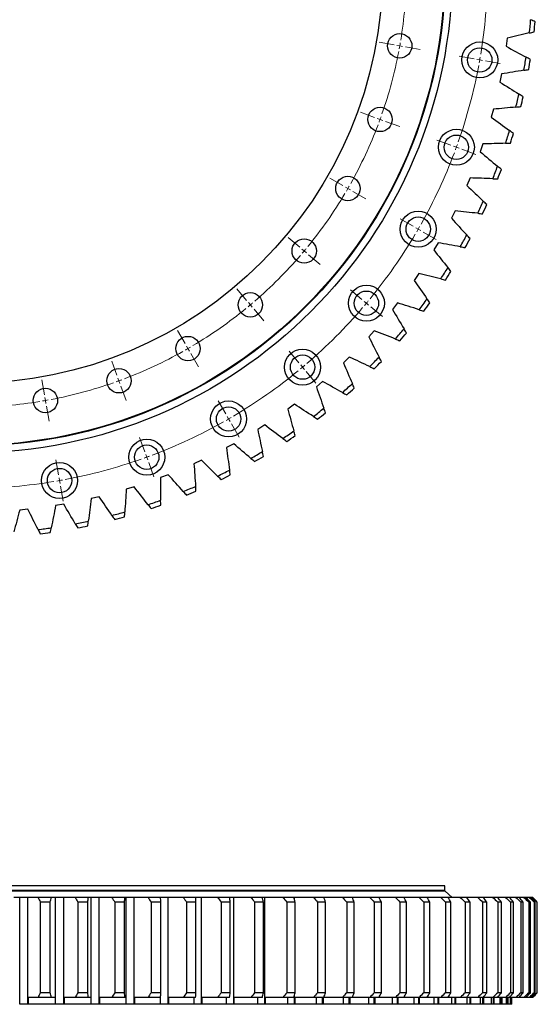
# Model space of a CAD drawing. Header units: millimetres. Extents: x 178 to 4561, y 6389 to 9867.
# Tile 5 of 11: x 1286 to 1732, y 8091 to 8939. Entities that reach past the tile are written whole.
import ezdxf

# ---------------------------------------------------------------- set-up
doc = ezdxf.new("R2010")
doc.units = ezdxf.units.MM
doc.header["$LTSCALE"] = 20

msp = doc.modelspace()

# ---------------------------------------------------------------- linework, layer by layer
at = {"color": 0, "linetype": 'Continuous', "lineweight": 18}
for p, q in [((1608.32, 8917.53), (1595.52, 8919.78)), ((1613.24, 8916.66), (1610.78, 8917.09)), ((1613.24, 8916.66), (1615.71, 8916.22)), ((1618.17, 8915.79), (1630.97, 8913.53)), ((1677.26, 8905.37), (1664.45, 8907.63)), ((1682.18, 8904.5), (1679.72, 8904.94)), ((1682.18, 8904.5), (1684.64, 8904.07)), ((1687.1, 8903.63), (1699.91, 8901.38)), ((1591.56, 8854.98), (1579.34, 8859.42)), ((1596.26, 8853.27), (1593.91, 8854.12)), ((1596.26, 8853.27), (1598.61, 8852.41)), ((1600.96, 8851.56), (1613.17, 8847.11)), ((1657.34, 8831.04), (1645.12, 8835.48)), ((1662.04, 8829.32), (1659.69, 8830.18)), ((1662.04, 8829.32), (1664.39, 8828.47)), ((1666.74, 8827.61), (1678.95, 8823.17)), ((1564.19, 8796.29), (1552.93, 8802.79)), ((1568.52, 8793.79), (1566.36, 8795.04)), ((1568.52, 8793.79), (1570.69, 8792.54)), ((1572.85, 8791.29), (1584.11, 8784.79)), ((1624.81, 8761.29), (1613.56, 8767.79)), ((1629.14, 8758.79), (1626.98, 8760.04)), ((1629.14, 8758.79), (1631.31, 8757.54)), ((1527.05, 8743.24), (1517.09, 8751.6)), ((1633.47, 8756.29), (1644.73, 8749.79)), ((1530.88, 8740.03), (1528.96, 8741.63)), ((1530.88, 8740.03), (1532.79, 8738.42)), ((1534.71, 8736.81), (1544.67, 8728.46)), ((1481.26, 8697.45), (1472.9, 8707.41)), ((1580.67, 8698.25), (1570.71, 8706.6)), ((1484.47, 8693.62), (1482.87, 8695.54)), ((1484.47, 8693.62), (1486.08, 8691.71)), ((1584.5, 8695.03), (1582.59, 8696.64)), ((1584.5, 8695.03), (1586.42, 8693.43)), ((1588.33, 8691.82), (1598.29, 8683.46)), ((1487.69, 8689.79), (1496.04, 8679.83)), ((1428.21, 8660.31), (1421.71, 8671.57)), ((1430.71, 8655.98), (1429.46, 8658.14)), ((1430.71, 8655.98), (1431.96, 8653.81)), ((1433.21, 8651.65), (1439.71, 8640.39)), ((1526.25, 8643.83), (1517.9, 8653.79)), ((1369.52, 8632.94), (1365.08, 8645.16)), ((1529.47, 8640), (1527.86, 8641.91)), ((1529.47, 8640), (1531.08, 8638.08)), ((1532.68, 8636.17), (1541.04, 8626.21)), ((1306.97, 8616.18), (1304.72, 8628.98)), ((1371.23, 8628.24), (1370.38, 8630.59)), ((1371.23, 8628.24), (1372.09, 8625.89)), ((1372.94, 8623.54), (1377.39, 8611.33)), ((1307.84, 8611.26), (1307.41, 8613.72)), ((1307.84, 8611.26), (1308.28, 8608.79)), ((1308.71, 8606.33), (1310.97, 8593.53)), ((1463.21, 8599.69), (1456.71, 8610.95)), ((1465.71, 8595.36), (1464.46, 8597.52)), ((1465.71, 8595.36), (1466.96, 8593.19)), ((1468.21, 8591.03), (1474.71, 8579.77)), ((1393.47, 8567.16), (1389.02, 8579.38)), ((1395.18, 8562.46), (1394.32, 8564.81)), ((1319.13, 8547.24), (1316.87, 8560.05)), ((1395.18, 8562.46), (1396.03, 8560.11)), ((1396.89, 8557.77), (1401.33, 8545.55)), ((1320, 8542.32), (1319.56, 8544.78)), ((1320, 8542.32), (1320.43, 8539.86)), ((1320.87, 8537.4), (1323.12, 8524.59))]:
    msp.add_line(p, q, dxfattribs=at)
at = {"color": 7, "linetype": 'Continuous', "lineweight": 25}
for p, q in [((1705.92, 8923.3), (1704.97, 8916.25)), ((1700.96, 8892.47), (1699.54, 8885.5)), ((1693.96, 8862.05), (1692.08, 8855.19)), ((1684.93, 8832.16), (1682.6, 8825.44)), ((1673.93, 8802.94), (1671.16, 8796.39)), ((1661.01, 8774.52), (1657.8, 8768.17)), ((1646.21, 8747.03), (1642.59, 8740.91)), ((1629.61, 8720.59), (1625.59, 8714.72)), ((1611.29, 8695.31), (1606.88, 8689.73)), ((1591.31, 8671.32), (1586.54, 8666.04)), ((1569.78, 8648.71), (1564.67, 8643.77)), ((1546.79, 8627.59), (1541.35, 8623)), ((1522.43, 8608.06), (1516.7, 8603.84)), ((1496.83, 8590.19), (1490.83, 8586.37)), ((1470.09, 8574.08), (1463.85, 8570.66)), ((1442.33, 8559.79), (1435.88, 8556.79)), ((1413.68, 8547.38), (1407.04, 8544.82)), ((1384.27, 8536.91), (1377.47, 8534.81)), ((1323.67, 8521.99), (1316.66, 8520.8)), ((1354.22, 8528.44), (1347.3, 8526.79)), ((1292.76, 8517.59), (1285.68, 8516.88)), ((1651.96, 8193.32), (832.96, 8193.32)), ((1651.96, 8189.3), (1651.96, 8193.32)), ((1652.46, 8188.8), (832.46, 8188.8)), ((1651.96, 8189.3), (832.96, 8189.3)), ((1285.68, 8091.32), (1285.68, 8183.32)), ((1292.76, 8183.32), (1285.68, 8183.32)), ((1292.56, 8183.4), (1285.91, 8183.4)), ((1292.76, 8091.32), (1292.76, 8183.32)), ((1312.88, 8183.32), (1301.47, 8183.32)), ((1312.69, 8183.4), (1301.69, 8183.4)), ((1316.66, 8091.32), (1316.66, 8183.32)), ((1323.67, 8183.32), (1316.66, 8183.32)), ((1323.49, 8183.4), (1316.87, 8183.4)), ((1323.67, 8091.32), (1323.67, 8183.32)), ((1344.8, 8183.32), (1333.52, 8183.32)), ((1344.62, 8183.4), (1333.76, 8183.4)), ((1347.3, 8091.32), (1347.3, 8183.32)), ((1354.22, 8183.32), (1347.3, 8183.32)), ((1354.06, 8183.4), (1347.54, 8183.4)), ((1354.22, 8091.32), (1354.22, 8183.32)), ((1376.27, 8183.32), (1365.17, 8183.32)), ((1376.13, 8183.4), (1365.38, 8183.4)), ((1377.47, 8091.32), (1377.47, 8183.32)), ((1384.27, 8183.32), (1377.47, 8183.32)), ((1384.09, 8183.4), (1377.73, 8183.4)), ((1384.27, 8091.32), (1384.27, 8183.32)), ((1407.15, 8183.32), (1396.27, 8183.32)), ((1413.51, 8183.4), (1396.54, 8183.4)), ((1413.68, 8183.32), (1407.15, 8183.32)), ((1413.68, 8091.32), (1413.68, 8183.32)), ((1437.28, 8183.32), (1426.68, 8183.32)), ((1442.21, 8183.4), (1426.94, 8183.4)), ((1442.33, 8183.32), (1437.28, 8183.32)), ((1442.33, 8091.32), (1442.33, 8183.32)), ((1466.55, 8183.32), (1456.28, 8183.32)), ((1469.94, 8183.4), (1456.53, 8183.4)), ((1470.09, 8183.32), (1466.55, 8183.32)), ((1470.09, 8091.32), (1470.09, 8183.32)), ((1494.82, 8183.32), (1484.91, 8183.32)), ((1496.69, 8183.4), (1485.22, 8183.4)), ((1496.83, 8183.32), (1494.82, 8183.32)), ((1496.83, 8091.32), (1496.83, 8183.32)), ((1521.96, 8183.32), (1512.47, 8183.32)), ((1522.34, 8183.4), (1512.69, 8183.4)), ((1522.43, 8183.32), (1521.96, 8183.32)), ((1522.43, 8181.67), (1522.43, 8183.32)), ((1547.85, 8183.32), (1538.81, 8183.32)), ((1546.59, 8183.4), (1539.14, 8183.4)), ((1572.38, 8183.32), (1563.84, 8183.32)), ((1569.71, 8183.4), (1564.08, 8183.4)), ((1595.43, 8183.32), (1587.43, 8183.32)), ((1591.12, 8183.4), (1587.75, 8183.4)), ((1616.91, 8183.32), (1609.47, 8183.32)), ((1611.23, 8183.4), (1609.83, 8183.4)), ((1636.71, 8183.32), (1629.88, 8183.32)), ((1644.96, 8188.8), (1644.96, 8189.3)), ((1654.76, 8183.32), (1648.56, 8183.32)), ((1651.96, 8183.32), (1651.96, 8183.4)), ((1658.46, 8183.4), (1652.46, 8188.8)), ((1665.43, 8183.32), (1654.98, 8183.32)), ((1670.96, 8183.32), (1665.43, 8183.32)), ((1680.4, 8183.32), (1671.18, 8183.32)), ((1685.25, 8183.32), (1680.4, 8183.32)), ((1693.42, 8183.32), (1685.47, 8183.32)), ((1697.56, 8183.32), (1693.42, 8183.32)), ((1704.43, 8183.32), (1697.78, 8183.32)), ((1707.84, 8183.32), (1704.43, 8183.32)), ((1713.37, 8183.32), (1708.06, 8183.32)), ((1716.04, 8183.32), (1713.37, 8183.32)), ((1720.21, 8183.32), (1716.26, 8183.32)), ((1722.13, 8183.32), (1720.21, 8183.32)), ((1724.92, 8183.32), (1722.35, 8183.32)), ((1726.07, 8183.32), (1724.92, 8183.32)), ((1727.47, 8183.32), (1726.29, 8183.32)), ((1727.85, 8183.32), (1727.47, 8183.32)), ((1303.35, 8179.32), (1303.35, 8101.32)), ((1312.06, 8179.32), (1303.35, 8179.32)), ((1312.06, 8101.32), (1312.06, 8179.32)), ((1335.65, 8179.32), (1335.65, 8101.32)), ((1344.27, 8179.32), (1335.65, 8179.32)), ((1344.27, 8101.32), (1344.27, 8179.32)), ((1376.02, 8179.32), (1367.54, 8179.32)), ((1367.54, 8179.32), (1367.54, 8101.32)), ((1376.02, 8101.32), (1376.02, 8179.32)), ((1398.87, 8179.32), (1398.87, 8101.32)), ((1407.18, 8179.32), (1398.87, 8179.32)), ((1407.18, 8101.32), (1407.18, 8179.32)), ((1437.6, 8179.32), (1429.5, 8179.32)), ((1429.5, 8179.32), (1429.5, 8101.32)), ((1437.6, 8101.32), (1437.6, 8179.32)), ((1459.3, 8179.32), (1459.3, 8101.32)), ((1467.15, 8179.32), (1459.3, 8179.32)), ((1467.15, 8101.32), (1467.15, 8179.32)), ((1488.13, 8179.32), (1488.13, 8101.32)), ((1495.7, 8179.32), (1488.13, 8179.32)), ((1495.7, 8101.32), (1495.7, 8179.32)), ((1515.86, 8179.32), (1515.86, 8101.32)), ((1523.11, 8179.32), (1515.86, 8179.32)), ((1523.11, 8101.32), (1523.11, 8179.32)), ((1542.37, 8179.32), (1542.37, 8101.32)), ((1549.27, 8179.32), (1542.37, 8179.32)), ((1549.27, 8101.32), (1549.27, 8179.32)), ((1567.54, 8179.32), (1567.54, 8101.32)), ((1574.06, 8179.32), (1567.54, 8179.32)), ((1574.06, 8101.32), (1574.06, 8179.32)), ((1591.26, 8179.32), (1591.26, 8101.32)), ((1597.37, 8179.32), (1591.26, 8179.32)), ((1597.37, 8101.32), (1597.37, 8179.32)), ((1613.42, 8179.32), (1613.42, 8101.32)), ((1619.1, 8179.32), (1613.42, 8179.32)), ((1619.1, 8101.32), (1619.1, 8179.32)), ((1633.92, 8179.32), (1633.92, 8101.32)), ((1639.14, 8179.32), (1633.92, 8179.32)), ((1639.14, 8101.32), (1639.14, 8179.32)), ((1652.68, 8179.32), (1652.68, 8101.32)), ((1657.41, 8179.32), (1652.68, 8179.32)), ((1657.41, 8101.32), (1657.41, 8179.32)), ((1669.6, 8179.32), (1669.6, 8101.32)), ((1673.83, 8179.32), (1669.6, 8179.32)), ((1673.83, 8101.32), (1673.83, 8179.32)), ((1684.62, 8179.32), (1684.62, 8101.32)), ((1688.32, 8179.32), (1684.62, 8179.32)), ((1688.32, 8101.32), (1688.32, 8179.32)), ((1697.66, 8179.32), (1697.66, 8101.32)), ((1700.82, 8179.32), (1697.66, 8179.32)), ((1700.82, 8101.32), (1700.82, 8179.32)), ((1708.67, 8179.32), (1708.67, 8101.32)), ((1711.27, 8179.32), (1708.67, 8179.32)), ((1711.27, 8101.32), (1711.27, 8179.32)), ((1717.59, 8179.32), (1717.59, 8101.32)), ((1719.63, 8179.32), (1717.59, 8179.32)), ((1719.63, 8101.32), (1719.63, 8179.32)), ((1724.39, 8179.32), (1724.39, 8101.32)), ((1725.86, 8179.32), (1724.39, 8179.32)), ((1725.86, 8101.32), (1725.86, 8179.32)), ((1729.05, 8179.32), (1729.05, 8101.32)), ((1729.93, 8179.32), (1729.05, 8179.32)), ((1729.93, 8101.32), (1729.93, 8179.32)), ((1731.52, 8179.32), (1731.52, 8101.32)), ((1731.82, 8179.32), (1731.52, 8179.32)), ((1731.82, 8101.32), (1731.82, 8179.32)), ((1292.92, 8097.32), (1292.92, 8091.32)), ((1312.88, 8097.32), (1301.47, 8097.32)), ((1312.06, 8101.32), (1303.35, 8101.32)), ((1316.59, 8091.32), (1316.59, 8097.32)), ((1323.85, 8097.32), (1323.85, 8091.32)), ((1344.8, 8097.32), (1333.52, 8097.32)), ((1344.27, 8101.32), (1335.65, 8101.32)), ((1347.25, 8091.32), (1347.25, 8097.32)), ((1354.42, 8097.32), (1354.42, 8091.32)), ((1376.27, 8097.32), (1365.17, 8097.32)), ((1376.02, 8101.32), (1367.54, 8101.32)), ((1377.45, 8091.32), (1377.45, 8097.32)), ((1384.49, 8097.32), (1384.49, 8091.32)), ((1407.15, 8097.32), (1396.27, 8097.32)), ((1407.18, 8101.32), (1398.87, 8101.32)), ((1407.04, 8091.32), (1407.04, 8097.32)), ((1413.92, 8097.32), (1413.92, 8091.32)), ((1437.28, 8097.32), (1426.68, 8097.32)), ((1437.6, 8101.32), (1429.5, 8101.32)), ((1435.9, 8091.32), (1435.9, 8097.32)), ((1442.59, 8097.32), (1442.59, 8091.32)), ((1466.55, 8097.32), (1456.28, 8097.32)), ((1467.15, 8101.32), (1459.3, 8101.32)), ((1463.9, 8091.32), (1463.9, 8097.32)), ((1470.36, 8097.32), (1470.36, 8091.32)), ((1494.82, 8097.32), (1484.91, 8097.32)), ((1495.7, 8101.32), (1488.13, 8101.32)), ((1490.9, 8091.32), (1490.9, 8097.32)), ((1497.12, 8097.32), (1497.12, 8091.32)), ((1521.96, 8097.32), (1512.47, 8097.32)), ((1523.11, 8101.32), (1515.86, 8101.32)), ((1516.8, 8091.32), (1516.8, 8097.32)), ((1522.43, 8091.32), (1522.43, 8098.96)), ((1522.73, 8097.32), (1522.73, 8091.32)), ((1547.85, 8097.32), (1538.81, 8097.32)), ((1541.47, 8091.32), (1541.47, 8097.32)), ((1549.27, 8101.32), (1542.37, 8101.32)), ((1546.79, 8091.32), (1546.79, 8097.32)), ((1547.1, 8097.32), (1547.1, 8091.32)), ((1572.38, 8097.32), (1563.84, 8097.32)), ((1564.81, 8091.32), (1564.81, 8097.32)), ((1574.06, 8101.32), (1567.54, 8101.32)), ((1569.78, 8091.32), (1569.78, 8097.32)), ((1570.11, 8097.32), (1570.11, 8091.32)), ((1586.7, 8091.32), (1586.7, 8097.32)), ((1595.43, 8097.32), (1587.43, 8097.32)), ((1597.37, 8101.32), (1591.26, 8101.32)), ((1591.31, 8091.32), (1591.31, 8097.32)), ((1591.65, 8097.32), (1591.65, 8091.32)), ((1607.06, 8091.32), (1607.06, 8097.32)), ((1616.91, 8097.32), (1609.47, 8097.32)), ((1611.29, 8091.32), (1611.29, 8097.32)), ((1611.63, 8097.32), (1611.63, 8091.32)), ((1619.1, 8101.32), (1613.42, 8101.32)), ((1625.79, 8091.32), (1625.79, 8097.32)), ((1629.61, 8091.32), (1629.61, 8097.32)), ((1636.71, 8097.32), (1629.88, 8097.32)), ((1629.96, 8097.32), (1629.96, 8091.32)), ((1639.14, 8101.32), (1633.92, 8101.32)), ((1642.81, 8091.32), (1642.81, 8097.32)), ((1646.21, 8091.32), (1646.21, 8097.32)), ((1646.57, 8097.32), (1646.57, 8091.32)), ((1654.76, 8097.32), (1648.56, 8097.32)), ((1657.41, 8101.32), (1652.68, 8101.32)), ((1665.43, 8097.32), (1654.98, 8097.32)), ((1658.04, 8091.32), (1658.04, 8097.32)), ((1661.01, 8091.32), (1661.01, 8097.32)), ((1661.37, 8097.32), (1661.37, 8091.32)), ((1670.96, 8097.32), (1665.43, 8097.32)), ((1673.83, 8101.32), (1669.6, 8101.32)), ((1680.4, 8097.32), (1671.18, 8097.32)), ((1671.42, 8091.32), (1671.42, 8097.32)), ((1673.93, 8091.32), (1673.93, 8097.32)), ((1674.29, 8097.32), (1674.29, 8091.32)), ((1685.25, 8097.32), (1680.4, 8097.32)), ((1682.87, 8091.32), (1682.87, 8097.32)), ((1688.32, 8101.32), (1684.62, 8101.32)), ((1684.93, 8091.32), (1684.93, 8097.32)), ((1685.29, 8097.32), (1685.29, 8091.32)), ((1693.42, 8097.32), (1685.47, 8097.32)), ((1692.37, 8091.32), (1692.37, 8097.32)), ((1697.56, 8097.32), (1693.42, 8097.32)), ((1693.96, 8091.32), (1693.96, 8097.32)), ((1694.31, 8097.32), (1694.31, 8091.32)), ((1700.82, 8101.32), (1697.66, 8101.32)), ((1704.43, 8097.32), (1697.78, 8097.32)), ((1699.85, 8091.32), (1699.85, 8097.32)), ((1700.96, 8091.32), (1700.96, 8097.32)), ((1701.32, 8097.32), (1701.32, 8091.32)), ((1707.84, 8097.32), (1704.43, 8097.32)), ((1705.29, 8091.32), (1705.29, 8097.32)), ((1705.92, 8091.32), (1705.92, 8097.32)), ((1706.27, 8097.32), (1706.27, 8091.32)), ((1713.37, 8097.32), (1708.06, 8097.32)), ((1708.66, 8091.32), (1708.66, 8097.32)), ((1711.27, 8101.32), (1708.67, 8101.32)), ((1708.81, 8091.32), (1708.81, 8097.32)), ((1709.15, 8097.32), (1709.15, 8091.32)), ((1709.95, 8091.32), (1709.95, 8097.32)), ((1716.04, 8097.32), (1713.37, 8097.32)), ((1720.21, 8097.32), (1716.26, 8097.32)), ((1719.63, 8101.32), (1717.59, 8101.32)), ((1722.13, 8097.32), (1720.21, 8097.32)), ((1724.92, 8097.32), (1722.35, 8097.32)), ((1725.86, 8101.32), (1724.39, 8101.32)), ((1726.07, 8097.32), (1724.92, 8097.32)), ((1727.47, 8097.32), (1726.29, 8097.32)), ((1727.85, 8097.32), (1727.47, 8097.32)), ((1729.93, 8101.32), (1729.05, 8101.32)), ((1731.82, 8101.32), (1731.52, 8101.32)), ((1292.76, 8091.32), (1285.68, 8091.32)), ((1292.92, 8091.32), (1292.76, 8091.32)), ((1316.59, 8091.32), (1292.92, 8091.32)), ((1323.67, 8091.32), (1316.66, 8091.32)), ((1323.85, 8091.32), (1323.67, 8091.32)), ((1347.25, 8091.32), (1323.85, 8091.32)), ((1354.22, 8091.32), (1347.3, 8091.32)), ((1354.42, 8091.32), (1354.22, 8091.32)), ((1377.45, 8091.32), (1354.42, 8091.32)), ((1384.27, 8091.32), (1377.47, 8091.32)), ((1384.49, 8091.32), (1384.27, 8091.32)), ((1407.04, 8091.32), (1384.49, 8091.32)), ((1413.68, 8091.32), (1407.04, 8091.32)), ((1413.92, 8091.32), (1413.68, 8091.32)), ((1435.9, 8091.32), (1413.92, 8091.32)), ((1442.33, 8091.32), (1435.9, 8091.32)), ((1442.59, 8091.32), (1442.33, 8091.32)), ((1463.9, 8091.32), (1442.59, 8091.32)), ((1470.09, 8091.32), (1463.9, 8091.32)), ((1470.36, 8091.32), (1470.09, 8091.32)), ((1490.9, 8091.32), (1470.36, 8091.32)), ((1496.83, 8091.32), (1490.9, 8091.32)), ((1497.12, 8091.32), (1496.83, 8091.32)), ((1516.8, 8091.32), (1497.12, 8091.32)), ((1522.43, 8091.32), (1516.8, 8091.32)), ((1522.73, 8091.32), (1522.43, 8091.32)), ((1541.47, 8091.32), (1522.73, 8091.32)), ((1546.79, 8091.32), (1541.47, 8091.32)), ((1547.1, 8091.32), (1546.79, 8091.32)), ((1564.81, 8091.32), (1547.1, 8091.32)), ((1569.78, 8091.32), (1564.81, 8091.32)), ((1570.11, 8091.32), (1569.78, 8091.32)), ((1586.7, 8091.32), (1570.11, 8091.32)), ((1591.31, 8091.32), (1586.7, 8091.32)), ((1591.65, 8091.32), (1591.31, 8091.32)), ((1607.06, 8091.32), (1591.65, 8091.32)), ((1611.29, 8091.32), (1607.06, 8091.32)), ((1611.63, 8091.32), (1611.29, 8091.32)), ((1625.79, 8091.32), (1611.63, 8091.32)), ((1629.61, 8091.32), (1625.79, 8091.32)), ((1629.96, 8091.32), (1629.61, 8091.32)), ((1642.81, 8091.32), (1629.96, 8091.32)), ((1646.21, 8091.32), (1642.81, 8091.32)), ((1646.57, 8091.32), (1646.21, 8091.32)), ((1658.04, 8091.32), (1646.57, 8091.32)), ((1661.01, 8091.32), (1658.04, 8091.32)), ((1661.37, 8091.32), (1661.01, 8091.32)), ((1671.42, 8091.32), (1661.37, 8091.32)), ((1673.93, 8091.32), (1671.42, 8091.32)), ((1674.29, 8091.32), (1673.93, 8091.32)), ((1682.87, 8091.32), (1674.29, 8091.32)), ((1684.93, 8091.32), (1682.87, 8091.32)), ((1685.29, 8091.32), (1684.93, 8091.32)), ((1692.37, 8091.32), (1685.29, 8091.32)), ((1693.96, 8091.32), (1692.37, 8091.32)), ((1694.31, 8091.32), (1693.96, 8091.32)), ((1699.85, 8091.32), (1694.31, 8091.32)), ((1700.96, 8091.32), (1699.85, 8091.32)), ((1701.32, 8091.32), (1700.96, 8091.32)), ((1705.29, 8091.32), (1701.32, 8091.32)), ((1705.92, 8091.32), (1705.29, 8091.32)), ((1706.27, 8091.32), (1705.92, 8091.32)), ((1708.66, 8091.32), (1706.27, 8091.32)), ((1708.81, 8091.32), (1708.66, 8091.32)), ((1709.15, 8091.32), (1708.81, 8091.32)), ((1709.95, 8091.32), (1709.15, 8091.32))]:
    msp.add_line(p, q, dxfattribs=at)
for centre, radius in [((1242.46, 8982.04), 416), ((1242.46, 8982.04), 410), ((1242.46, 8982.04), 409.5), ((1242.46, 8982.04), 356), ((1613.24, 8916.66), 10.5), ((1682.18, 8904.5), 15.5), ((1682.18, 8904.5), 10.5), ((1596.26, 8853.27), 10.5), ((1662.04, 8829.32), 15.5), ((1662.04, 8829.32), 10.5), ((1568.52, 8793.79), 10.5), ((1629.14, 8758.79), 15.5), ((1629.14, 8758.79), 10.5), ((1530.88, 8740.03), 10.5), ((1584.5, 8695.03), 15.5), ((1484.47, 8693.62), 10.5), ((1584.5, 8695.03), 10.5), ((1430.71, 8655.98), 10.5), ((1529.47, 8640), 15.5), ((1529.47, 8640), 10.5), ((1371.23, 8628.24), 10.5), ((1307.84, 8611.26), 10.5), ((1465.71, 8595.36), 15.5), ((1465.71, 8595.36), 10.5), ((1395.18, 8562.46), 15.5), ((1395.18, 8562.46), 10.5), ((1320, 8542.32), 15.5), ((1320, 8542.32), 10.5)]:
    msp.add_circle(centre, radius, dxfattribs=at)
at = {"color": 0, "linetype": 'Continuous', "lineweight": 18}
for radius, start, end in [(376.5, 350.7609, 359.2391), (446.5, 350.64161, 359.35839), (376.5, 340.7609, 349.2391), (376.5, 349.61955, 350), (376.5, 350, 350.38045), (446.5, 349.67919, 350), (446.5, 350, 350.32081), (446.5, 340.64161, 349.35839), (376.5, 339.61955, 340), (376.5, 340, 340.38045), (376.5, 330.7609, 339.2391), (446.5, 339.67919, 340), (446.5, 340, 340.32081), (446.5, 330.64161, 339.35839), (376.5, 329.61955, 330), (376.5, 330, 330.38045), (376.5, 320.7609, 329.2391), (446.5, 329.67919, 330), (446.5, 330, 330.32081), (446.5, 320.64161, 329.35839), (376.5, 320, 320.38045), (376.5, 310.7609, 319.2391), (376.5, 319.61955, 320), (376.5, 309.61955, 310), (376.5, 310, 310.38045), (446.5, 310.64161, 319.35839), (446.5, 319.67919, 320), (446.5, 320, 320.32081), (376.5, 300.7609, 309.2391), (376.5, 300, 300.38045), (376.5, 290.7609, 299.2391), (376.5, 299.61955, 300), (446.5, 309.67919, 310), (446.5, 310, 310.32081), (446.5, 300.64161, 309.35839), (376.5, 280.7609, 289.2391), (376.5, 289.61955, 290), (376.5, 290, 290.38045), (376.5, 270.7609, 279.2391), (376.5, 279.61955, 280), (376.5, 280, 280.38045), (446.5, 290.64161, 299.35839), (446.5, 299.67919, 300), (446.5, 300, 300.32081), (446.5, 280.64161, 289.35839), (446.5, 289.67919, 290), (446.5, 290, 290.32081), (446.5, 270.64161, 279.35839), (446.5, 279.67919, 280), (446.5, 280, 280.32081)]:
    msp.add_arc((1242.46, 8982.04), radius, start, end, dxfattribs=at)
at = {"color": 7, "linetype": 'Continuous', "lineweight": 25}
for radius, start, end in [(485.5, 353.57594, 354.9347), (489.5, 353.74058, 354.77005), (485.5, 349.74615, 351.10491), (489.5, 349.9108, 350.94027), (485.5, 345.91637, 347.27512), (489.5, 346.08101, 347.11048), (485.5, 342.08658, 343.44534), (489.5, 342.25122, 343.28069), (485.5, 338.25679, 339.61555), (489.5, 338.42143, 339.45091), (485.5, 334.427, 335.78576), (489.5, 334.59165, 335.62112), (485.5, 330.59722, 331.95597), (489.5, 330.76186, 331.79133), (485.5, 326.76743, 328.12619), (489.5, 326.93207, 327.96154), (485.5, 322.93764, 324.2964), (489.5, 323.10229, 324.13176), (485.5, 319.10786, 320.46661), (489.5, 319.2725, 320.30197), (485.5, 315.27807, 316.63683), (489.5, 315.44271, 316.47218), (485.5, 311.44828, 312.80704), (489.5, 311.61292, 312.6424), (485.5, 307.61849, 308.97725), (489.5, 307.78314, 308.81261), (485.5, 303.78871, 305.14746), (489.5, 303.95335, 304.98282), (485.5, 299.95892, 301.31768), (489.5, 300.12356, 301.15303), (485.5, 296.12913, 297.48789), (489.5, 296.29377, 297.32325), (485.5, 292.29934, 293.6581), (489.5, 292.46399, 293.49346), (485.5, 288.46956, 289.82831), (489.5, 288.6342, 289.66367), (485.5, 284.63977, 285.99853), (485.5, 280.80998, 282.16874), (489.5, 284.80441, 285.83388), (485.5, 276.9802, 278.33895), (489.5, 277.14484, 278.17431), (489.5, 280.97463, 282.0041)]:
    msp.add_arc((1242.46, 8982.04), radius, start, end, dxfattribs=at)
for points in [[(1729.93, 8937.42), (1728.64, 8938), (1727.35, 8938.59), (1726.07, 8939.17)], [(1724.92, 8927.72), (1726.29, 8928.03), (1727.67, 8928.35), (1729.05, 8928.67)], [(1724.92, 8927.72), (1718.58, 8926.26), (1712.25, 8924.78), (1705.92, 8923.3)], [(1704.97, 8916.25), (1710.68, 8913.14), (1716.4, 8910.05), (1722.13, 8906.97)], [(1725.86, 8904.96), (1724.61, 8905.63), (1723.37, 8906.3), (1722.13, 8906.97)], [(1720.21, 8895.61), (1713.79, 8894.58), (1707.38, 8893.53), (1700.96, 8892.47)], [(1720.21, 8895.61), (1721.61, 8895.84), (1723, 8896.06), (1724.39, 8896.29)], [(1699.54, 8885.5), (1705.04, 8882.02), (1710.53, 8878.55), (1716.04, 8875.1)], [(1719.63, 8872.84), (1718.43, 8873.59), (1717.24, 8874.34), (1716.04, 8875.1)], [(1713.37, 8863.9), (1706.9, 8863.29), (1700.43, 8862.68), (1693.96, 8862.05)], [(1713.37, 8863.9), (1714.78, 8864.03), (1716.18, 8864.16), (1717.59, 8864.29)], [(1692.08, 8855.19), (1697.32, 8851.35), (1702.58, 8847.52), (1707.84, 8843.7)], [(1711.27, 8841.22), (1710.13, 8842.04), (1708.98, 8842.87), (1707.84, 8843.7)], [(1704.43, 8832.71), (1697.93, 8832.54), (1691.43, 8832.36), (1684.93, 8832.16)], [(1704.43, 8832.71), (1705.84, 8832.74), (1707.25, 8832.78), (1708.67, 8832.82)], [(1682.6, 8825.44), (1687.58, 8821.26), (1692.57, 8817.09), (1697.56, 8812.93)], [(1700.82, 8810.22), (1699.73, 8811.12), (1698.65, 8812.02), (1697.56, 8812.93)], [(1693.42, 8802.18), (1686.93, 8802.45), (1680.43, 8802.7), (1673.93, 8802.94)], [(1693.42, 8802.18), (1694.83, 8802.13), (1696.25, 8802.07), (1697.66, 8802.01)], [(1671.16, 8796.39), (1675.85, 8791.89), (1680.54, 8787.39), (1685.25, 8782.91)], [(1688.32, 8779.99), (1687.3, 8780.96), (1686.27, 8781.93), (1685.25, 8782.91)], [(1657.8, 8768.17), (1662.18, 8763.37), (1666.56, 8758.57), (1670.96, 8753.78)], [(1680.4, 8772.47), (1673.94, 8773.16), (1667.47, 8773.85), (1661.01, 8774.52)], [(1680.4, 8772.47), (1681.81, 8772.31), (1683.21, 8772.16), (1684.62, 8772.01)], [(1673.83, 8750.66), (1672.87, 8751.7), (1671.92, 8752.74), (1670.96, 8753.78)], [(1665.43, 8743.68), (1659.02, 8744.81), (1652.62, 8745.93), (1646.21, 8747.03)], [(1665.43, 8743.68), (1666.82, 8743.44), (1668.21, 8743.19), (1669.6, 8742.95)], [(1642.59, 8740.91), (1646.63, 8735.82), (1650.69, 8730.74), (1654.76, 8725.67)], [(1657.41, 8722.36), (1656.53, 8723.46), (1655.64, 8724.57), (1654.76, 8725.67)], [(1648.56, 8715.96), (1642.25, 8717.52), (1635.93, 8719.06), (1629.61, 8720.59)], [(1648.56, 8715.96), (1649.93, 8715.63), (1651.31, 8715.29), (1652.68, 8714.95)], [(1625.59, 8714.72), (1629.29, 8709.38), (1632.99, 8704.04), (1636.71, 8698.7)], [(1629.88, 8689.43), (1623.69, 8691.41), (1617.49, 8693.37), (1611.29, 8695.31)], [(1639.14, 8695.23), (1638.33, 8696.39), (1637.52, 8697.54), (1636.71, 8698.7)], [(1606.88, 8689.73), (1610.21, 8684.15), (1613.55, 8678.57), (1616.91, 8673)], [(1629.88, 8689.43), (1631.23, 8689.01), (1632.58, 8688.58), (1633.92, 8688.15)], [(1586.54, 8666.04), (1589.49, 8660.25), (1592.46, 8654.46), (1595.43, 8648.68)], [(1609.47, 8664.21), (1603.43, 8666.59), (1597.37, 8668.96), (1591.31, 8671.32)], [(1619.1, 8669.37), (1618.37, 8670.58), (1617.64, 8671.79), (1616.91, 8673)], [(1609.47, 8664.21), (1610.79, 8663.69), (1612.1, 8663.18), (1613.42, 8662.66)], [(1587.43, 8640.41), (1581.55, 8643.19), (1575.67, 8645.95), (1569.78, 8648.71)], [(1597.37, 8644.92), (1596.72, 8646.17), (1596.08, 8647.43), (1595.43, 8648.68)], [(1564.67, 8643.77), (1567.22, 8637.79), (1569.79, 8631.82), (1572.38, 8625.85)], [(1587.43, 8640.41), (1588.7, 8639.8), (1589.98, 8639.2), (1591.26, 8638.59)], [(1541.35, 8623), (1543.51, 8616.87), (1545.67, 8610.74), (1547.85, 8604.61)], [(1563.84, 8618.13), (1558.16, 8621.29), (1552.48, 8624.45), (1546.79, 8627.59)], [(1574.06, 8621.96), (1573.5, 8623.26), (1572.94, 8624.55), (1572.38, 8625.85)], [(1563.84, 8618.13), (1565.07, 8617.44), (1566.31, 8616.75), (1567.54, 8616.06)], [(1538.81, 8597.48), (1533.36, 8601.01), (1527.9, 8604.54), (1522.43, 8608.06)], [(1516.7, 8603.84), (1518.44, 8597.57), (1520.19, 8591.31), (1521.96, 8585.06)], [(1538.81, 8597.48), (1540, 8596.71), (1541.18, 8595.94), (1542.37, 8595.17)], [(1549.27, 8600.62), (1548.8, 8601.95), (1548.32, 8603.28), (1547.85, 8604.61)], [(1512.47, 8578.54), (1507.26, 8582.44), (1502.05, 8586.32), (1496.83, 8590.19)], [(1490.83, 8586.37), (1492.15, 8580), (1493.48, 8573.64), (1494.82, 8567.28)], [(1523.11, 8580.98), (1522.73, 8582.34), (1522.34, 8583.7), (1521.96, 8585.06)], [(1484.91, 8561.41), (1479.98, 8565.64), (1475.04, 8569.87), (1470.09, 8574.08)], [(1512.47, 8578.54), (1513.6, 8577.69), (1514.73, 8576.85), (1515.86, 8576)], [(1463.85, 8570.66), (1464.74, 8564.22), (1465.64, 8557.78), (1466.55, 8551.35)], [(1495.7, 8563.13), (1495.4, 8564.51), (1495.11, 8565.89), (1494.82, 8567.28)], [(1435.88, 8556.79), (1436.33, 8550.31), (1436.8, 8543.82), (1437.28, 8537.34)], [(1456.28, 8546.15), (1451.64, 8550.71), (1446.99, 8555.25), (1442.33, 8559.79)], [(1484.91, 8561.41), (1485.99, 8560.49), (1487.06, 8559.57), (1488.13, 8558.65)], [(1426.68, 8532.85), (1422.36, 8537.7), (1418.02, 8542.54), (1413.68, 8547.38)], [(1467.15, 8547.15), (1466.95, 8548.55), (1466.75, 8549.95), (1466.55, 8551.35)], [(1407.04, 8544.82), (1407.06, 8538.32), (1407.1, 8531.82), (1407.15, 8525.32)], [(1456.28, 8546.15), (1457.28, 8545.16), (1458.29, 8544.17), (1459.3, 8543.18)], [(1377.47, 8534.81), (1377.06, 8528.32), (1376.66, 8521.83), (1376.27, 8515.34)], [(1396.27, 8521.54), (1392.28, 8526.68), (1388.28, 8531.8), (1384.27, 8536.91)], [(1426.68, 8532.85), (1427.63, 8531.79), (1428.56, 8530.74), (1429.5, 8529.68)], [(1437.6, 8533.11), (1437.49, 8534.52), (1437.39, 8535.93), (1437.28, 8537.34)], [(1333.52, 8505.15), (1330.25, 8510.77), (1326.97, 8516.38), (1323.67, 8521.99)], [(1347.3, 8526.79), (1346.45, 8520.34), (1345.62, 8513.89), (1344.8, 8507.45)], [(1365.17, 8512.3), (1361.53, 8517.69), (1357.88, 8523.07), (1354.22, 8528.44)], [(1396.27, 8521.54), (1397.14, 8520.43), (1398.01, 8519.31), (1398.87, 8518.2)], [(1407.18, 8521.08), (1407.17, 8522.49), (1407.16, 8523.91), (1407.15, 8525.32)], [(1285.68, 8516.88), (1283.99, 8510.6), (1282.3, 8504.32), (1280.63, 8498.04)], [(1301.47, 8500.14), (1298.58, 8505.96), (1295.67, 8511.78), (1292.76, 8517.59)], [(1316.66, 8520.8), (1315.38, 8514.43), (1314.12, 8508.05), (1312.88, 8501.67)], [(1376.02, 8511.11), (1376.11, 8512.52), (1376.19, 8513.93), (1376.27, 8515.34)], [(1333.52, 8505.15), (1334.23, 8503.93), (1334.94, 8502.71), (1335.65, 8501.49)], [(1344.27, 8503.24), (1344.45, 8504.64), (1344.63, 8506.04), (1344.8, 8507.45)], [(1365.17, 8512.3), (1365.96, 8511.13), (1366.75, 8509.96), (1367.54, 8508.79)], [(1301.47, 8500.14), (1302.09, 8498.87), (1302.72, 8497.6), (1303.35, 8496.34)], [(1312.06, 8497.51), (1312.33, 8498.9), (1312.6, 8500.28), (1312.88, 8501.67)], [(1285.68, 8183.32), (1283.99, 8183.32), (1282.3, 8183.32), (1280.63, 8183.32)], [(1301.47, 8183.32), (1298.58, 8183.32), (1295.67, 8183.32), (1292.76, 8183.32)], [(1301.47, 8183.32), (1302.09, 8181.98), (1302.72, 8180.65), (1303.35, 8179.32)], [(1312.06, 8179.32), (1312.33, 8180.65), (1312.6, 8181.98), (1312.88, 8183.32)], [(1316.66, 8183.32), (1315.38, 8183.32), (1314.12, 8183.32), (1312.88, 8183.32)], [(1333.52, 8183.32), (1330.25, 8183.32), (1326.97, 8183.32), (1323.67, 8183.32)], [(1333.52, 8183.32), (1334.23, 8181.98), (1334.94, 8180.65), (1335.65, 8179.32)], [(1344.27, 8179.32), (1344.45, 8180.65), (1344.63, 8181.98), (1344.8, 8183.32)], [(1347.3, 8183.32), (1346.45, 8183.32), (1345.62, 8183.32), (1344.8, 8183.32)], [(1365.17, 8183.32), (1361.53, 8183.32), (1357.88, 8183.32), (1354.22, 8183.32)], [(1365.17, 8183.32), (1365.96, 8181.98), (1366.75, 8180.65), (1367.54, 8179.32)], [(1376.02, 8179.32), (1376.11, 8180.65), (1376.19, 8181.98), (1376.27, 8183.32)], [(1377.47, 8183.32), (1377.06, 8183.32), (1376.66, 8183.32), (1376.27, 8183.32)], [(1396.27, 8183.32), (1392.28, 8183.32), (1388.28, 8183.32), (1384.27, 8183.32)], [(1396.27, 8183.32), (1397.14, 8181.98), (1398.01, 8180.65), (1398.87, 8179.32)], [(1407.18, 8179.32), (1407.17, 8180.65), (1407.16, 8181.98), (1407.15, 8183.32)], [(1426.68, 8183.32), (1422.36, 8183.32), (1418.02, 8183.32), (1413.68, 8183.32)], [(1426.68, 8183.32), (1427.63, 8181.98), (1428.56, 8180.65), (1429.5, 8179.32)], [(1437.6, 8179.32), (1437.49, 8180.65), (1437.39, 8181.98), (1437.28, 8183.32)], [(1456.28, 8183.32), (1451.64, 8183.32), (1446.99, 8183.32), (1442.33, 8183.32)], [(1456.28, 8183.32), (1457.28, 8181.98), (1458.29, 8180.65), (1459.3, 8179.32)], [(1467.15, 8179.32), (1466.95, 8180.65), (1466.75, 8181.98), (1466.55, 8183.32)], [(1484.91, 8183.32), (1479.98, 8183.32), (1475.04, 8183.32), (1470.09, 8183.32)], [(1484.91, 8183.32), (1485.99, 8181.98), (1487.06, 8180.65), (1488.13, 8179.32)], [(1495.7, 8179.32), (1495.4, 8180.65), (1495.11, 8181.98), (1494.82, 8183.32)], [(1512.47, 8183.32), (1507.26, 8183.32), (1502.05, 8183.32), (1496.83, 8183.32)], [(1512.47, 8183.32), (1513.6, 8181.98), (1514.73, 8180.65), (1515.86, 8179.32)], [(1523.11, 8179.32), (1522.73, 8180.65), (1522.34, 8181.98), (1521.96, 8183.32)], [(1538.81, 8183.32), (1533.36, 8183.32), (1527.9, 8183.32), (1522.43, 8183.32)], [(1538.81, 8183.32), (1540, 8181.98), (1541.18, 8180.65), (1542.37, 8179.32)], [(1549.27, 8179.32), (1548.8, 8180.65), (1548.32, 8181.98), (1547.85, 8183.32)], [(1563.84, 8183.32), (1565.07, 8181.98), (1566.31, 8180.65), (1567.54, 8179.32)], [(1574.06, 8179.32), (1573.5, 8180.65), (1572.94, 8181.98), (1572.38, 8183.32)], [(1587.43, 8183.32), (1588.7, 8181.98), (1589.98, 8180.65), (1591.26, 8179.32)], [(1597.37, 8179.32), (1596.72, 8180.65), (1596.08, 8181.98), (1595.43, 8183.32)], [(1609.47, 8183.32), (1610.79, 8181.98), (1612.1, 8180.65), (1613.42, 8179.32)], [(1619.1, 8179.32), (1618.37, 8180.65), (1617.64, 8181.98), (1616.91, 8183.32)], [(1629.88, 8183.32), (1631.23, 8181.98), (1632.58, 8180.65), (1633.92, 8179.32)], [(1639.14, 8179.32), (1638.33, 8180.65), (1637.52, 8181.98), (1636.71, 8183.32)], [(1648.56, 8183.32), (1649.93, 8181.98), (1651.31, 8180.65), (1652.68, 8179.32)], [(1657.41, 8179.32), (1656.53, 8180.65), (1655.64, 8181.98), (1654.76, 8183.32)], [(1665.43, 8183.32), (1666.82, 8181.98), (1668.21, 8180.65), (1669.6, 8179.32)], [(1673.83, 8179.32), (1672.87, 8180.65), (1671.92, 8181.98), (1670.96, 8183.32)], [(1680.4, 8183.32), (1681.81, 8181.98), (1683.21, 8180.65), (1684.62, 8179.32)], [(1688.32, 8179.32), (1687.3, 8180.65), (1686.27, 8181.98), (1685.25, 8183.32)], [(1693.42, 8183.32), (1694.83, 8181.98), (1696.25, 8180.65), (1697.66, 8179.32)], [(1700.82, 8179.32), (1699.73, 8180.65), (1698.65, 8181.98), (1697.56, 8183.32)], [(1704.43, 8183.32), (1705.84, 8181.98), (1707.25, 8180.65), (1708.67, 8179.32)], [(1711.27, 8179.32), (1710.13, 8180.65), (1708.98, 8181.98), (1707.84, 8183.32)], [(1713.37, 8183.32), (1714.78, 8181.98), (1716.18, 8180.65), (1717.59, 8179.32)], [(1719.63, 8179.32), (1718.43, 8180.65), (1717.24, 8181.98), (1716.04, 8183.32)], [(1720.21, 8183.32), (1721.61, 8181.98), (1723, 8180.65), (1724.39, 8179.32)], [(1725.86, 8179.32), (1724.61, 8180.65), (1723.37, 8181.98), (1722.13, 8183.32)], [(1724.92, 8183.32), (1726.29, 8181.98), (1727.67, 8180.65), (1729.05, 8179.32)], [(1729.93, 8179.32), (1728.64, 8180.65), (1727.35, 8181.98), (1726.07, 8183.32)], [(1727.47, 8183.32), (1728.82, 8181.98), (1730.17, 8180.65), (1731.52, 8179.32)], [(1731.82, 8179.32), (1730.5, 8180.65), (1729.17, 8181.98), (1727.85, 8183.32)], [(1301.47, 8097.32), (1298.63, 8097.32), (1295.78, 8097.32), (1292.92, 8097.32)], [(1303.35, 8101.32), (1302.72, 8099.98), (1302.09, 8098.65), (1301.47, 8097.32)], [(1312.88, 8097.32), (1312.6, 8098.65), (1312.33, 8099.98), (1312.06, 8101.32)], [(1316.59, 8097.32), (1315.34, 8097.32), (1314.1, 8097.32), (1312.88, 8097.32)], [(1333.52, 8097.32), (1330.31, 8097.32), (1327.09, 8097.32), (1323.85, 8097.32)], [(1335.65, 8101.32), (1334.94, 8099.98), (1334.23, 8098.65), (1333.52, 8097.32)], [(1344.8, 8097.32), (1344.63, 8098.65), (1344.45, 8099.98), (1344.27, 8101.32)], [(1347.25, 8097.32), (1346.42, 8097.32), (1345.61, 8097.32), (1344.8, 8097.32)], [(1365.17, 8097.32), (1361.6, 8097.32), (1358.01, 8097.32), (1354.42, 8097.32)], [(1367.54, 8101.32), (1366.75, 8099.98), (1365.96, 8098.65), (1365.17, 8097.32)], [(1376.27, 8097.32), (1376.19, 8098.65), (1376.11, 8099.98), (1376.02, 8101.32)], [(1377.45, 8097.32), (1377.05, 8097.32), (1376.65, 8097.32), (1376.27, 8097.32)], [(1396.27, 8097.32), (1392.35, 8097.32), (1388.43, 8097.32), (1384.49, 8097.32)], [(1398.87, 8101.32), (1398.01, 8099.98), (1397.14, 8098.65), (1396.27, 8097.32)], [(1407.15, 8097.32), (1407.16, 8098.65), (1407.17, 8099.98), (1407.18, 8101.32)], [(1426.68, 8097.32), (1422.44, 8097.32), (1418.18, 8097.32), (1413.92, 8097.32)], [(1429.5, 8101.32), (1428.56, 8099.98), (1427.63, 8098.65), (1426.68, 8097.32)], [(1437.28, 8097.32), (1437.39, 8098.65), (1437.49, 8099.98), (1437.6, 8101.32)], [(1456.28, 8097.32), (1451.72, 8097.32), (1447.16, 8097.32), (1442.59, 8097.32)], [(1459.3, 8101.32), (1458.29, 8099.98), (1457.28, 8098.65), (1456.28, 8097.32)], [(1466.55, 8097.32), (1466.75, 8098.65), (1466.95, 8099.98), (1467.15, 8101.32)], [(1484.91, 8097.32), (1480.07, 8097.32), (1475.22, 8097.32), (1470.36, 8097.32)], [(1488.13, 8101.32), (1487.06, 8099.98), (1485.99, 8098.65), (1484.91, 8097.32)], [(1494.82, 8097.32), (1495.11, 8098.65), (1495.4, 8099.98), (1495.7, 8101.32)], [(1512.47, 8097.32), (1507.36, 8097.32), (1502.24, 8097.32), (1497.12, 8097.32)], [(1515.86, 8101.32), (1514.73, 8099.98), (1513.6, 8098.65), (1512.47, 8097.32)], [(1521.96, 8097.32), (1522.34, 8098.65), (1522.73, 8099.98), (1523.11, 8101.32)], [(1538.81, 8097.32), (1533.46, 8097.32), (1528.1, 8097.32), (1522.73, 8097.32)], [(1542.37, 8101.32), (1541.18, 8099.98), (1540, 8098.65), (1538.81, 8097.32)], [(1547.85, 8097.32), (1548.32, 8098.65), (1548.8, 8099.98), (1549.27, 8101.32)], [(1567.54, 8101.32), (1566.31, 8099.98), (1565.07, 8098.65), (1563.84, 8097.32)], [(1572.38, 8097.32), (1572.94, 8098.65), (1573.5, 8099.98), (1574.06, 8101.32)], [(1591.26, 8101.32), (1589.98, 8099.98), (1588.7, 8098.65), (1587.43, 8097.32)], [(1595.43, 8097.32), (1596.08, 8098.65), (1596.72, 8099.98), (1597.37, 8101.32)], [(1613.42, 8101.32), (1612.1, 8099.98), (1610.79, 8098.65), (1609.47, 8097.32)], [(1616.91, 8097.32), (1617.64, 8098.65), (1618.37, 8099.98), (1619.1, 8101.32)], [(1633.92, 8101.32), (1632.58, 8099.98), (1631.23, 8098.65), (1629.88, 8097.32)], [(1636.71, 8097.32), (1637.52, 8098.65), (1638.33, 8099.98), (1639.14, 8101.32)], [(1652.68, 8101.32), (1651.31, 8099.98), (1649.93, 8098.65), (1648.56, 8097.32)], [(1654.76, 8097.32), (1655.64, 8098.65), (1656.53, 8099.98), (1657.41, 8101.32)], [(1669.6, 8101.32), (1668.21, 8099.98), (1666.82, 8098.65), (1665.43, 8097.32)], [(1670.96, 8097.32), (1671.92, 8098.65), (1672.87, 8099.98), (1673.83, 8101.32)], [(1684.62, 8101.32), (1683.21, 8099.98), (1681.81, 8098.65), (1680.4, 8097.32)], [(1685.25, 8097.32), (1686.27, 8098.65), (1687.3, 8099.98), (1688.32, 8101.32)], [(1697.66, 8101.32), (1696.25, 8099.98), (1694.83, 8098.65), (1693.42, 8097.32)], [(1697.56, 8097.32), (1698.65, 8098.65), (1699.73, 8099.98), (1700.82, 8101.32)], [(1708.67, 8101.32), (1707.25, 8099.98), (1705.84, 8098.65), (1704.43, 8097.32)], [(1707.84, 8097.32), (1708.98, 8098.65), (1710.13, 8099.98), (1711.27, 8101.32)], [(1717.59, 8101.32), (1716.18, 8099.98), (1714.78, 8098.65), (1713.37, 8097.32)], [(1716.04, 8097.32), (1717.24, 8098.65), (1718.43, 8099.98), (1719.63, 8101.32)], [(1724.39, 8101.32), (1723, 8099.98), (1721.61, 8098.65), (1720.21, 8097.32)], [(1722.13, 8097.32), (1723.37, 8098.65), (1724.61, 8099.98), (1725.86, 8101.32)], [(1729.05, 8101.32), (1727.67, 8099.98), (1726.29, 8098.65), (1724.92, 8097.32)], [(1726.07, 8097.32), (1727.35, 8098.65), (1728.64, 8099.98), (1729.93, 8101.32)], [(1731.52, 8101.32), (1730.17, 8099.98), (1728.82, 8098.65), (1727.47, 8097.32)], [(1727.85, 8097.32), (1729.17, 8098.65), (1730.5, 8099.98), (1731.82, 8101.32)]]:
    msp.add_open_spline(points, degree=3, dxfattribs=at)
for points, knots in [([(1563.84, 8183.32), (1560.66, 8183.32), (1555.41, 8183.32), (1550.14, 8183.32), (1548.07, 8183.32)], [0, 0, 0, 0, 0.605613, 1, 1, 1, 1]), ([(1587.43, 8183.32), (1584.13, 8183.32), (1579.19, 8183.32), (1574.25, 8183.32), (1572.6, 8183.32)], [0, 0, 0, 0, 0.666345, 1, 1, 1, 1]), ([(1609.47, 8183.32), (1606.09, 8183.32), (1601.48, 8183.32), (1596.87, 8183.32), (1595.65, 8183.32)], [0, 0, 0, 0, 0.735674, 1, 1, 1, 1]), ([(1629.88, 8183.32), (1626.41, 8183.32), (1622.16, 8183.32), (1617.91, 8183.32), (1617.13, 8183.32)], [0, 0, 0, 0, 0.816344, 1, 1, 1, 1]), ([(1648.56, 8183.32), (1645.03, 8183.32), (1641.15, 8183.32), (1637.27, 8183.32), (1636.93, 8183.32)], [0, 0, 0, 0, 0.912322, 1, 1, 1, 1]), ([(1563.84, 8097.32), (1560.72, 8097.32), (1555.39, 8097.32), (1550.06, 8097.32), (1547.85, 8097.32)], [0, 0, 0, 0, 0.586245, 1, 1, 1, 1]), ([(1587.43, 8097.32), (1584.2, 8097.32), (1579.26, 8097.32), (1574.31, 8097.32), (1572.6, 8097.32)], [0, 0, 0, 0, 0.65403, 1, 1, 1, 1]), ([(1609.47, 8097.32), (1606.15, 8097.32), (1601.54, 8097.32), (1596.93, 8097.32), (1595.65, 8097.32)], [0, 0, 0, 0, 0.722076, 1, 1, 1, 1]), ([(1629.88, 8097.32), (1626.48, 8097.32), (1622.23, 8097.32), (1617.97, 8097.32), (1617.13, 8097.32)], [0, 0, 0, 0, 0.8012522, 1, 1, 1, 1]), ([(1648.56, 8097.32), (1645.09, 8097.32), (1641.22, 8097.32), (1637.34, 8097.32), (1636.93, 8097.32)], [0, 0, 0, 0, 0.895452, 1, 1, 1, 1])]:
    msp.add_open_spline(points, degree=3, knots=knots, dxfattribs=at)

doc.saveas('drawing.dxf')
